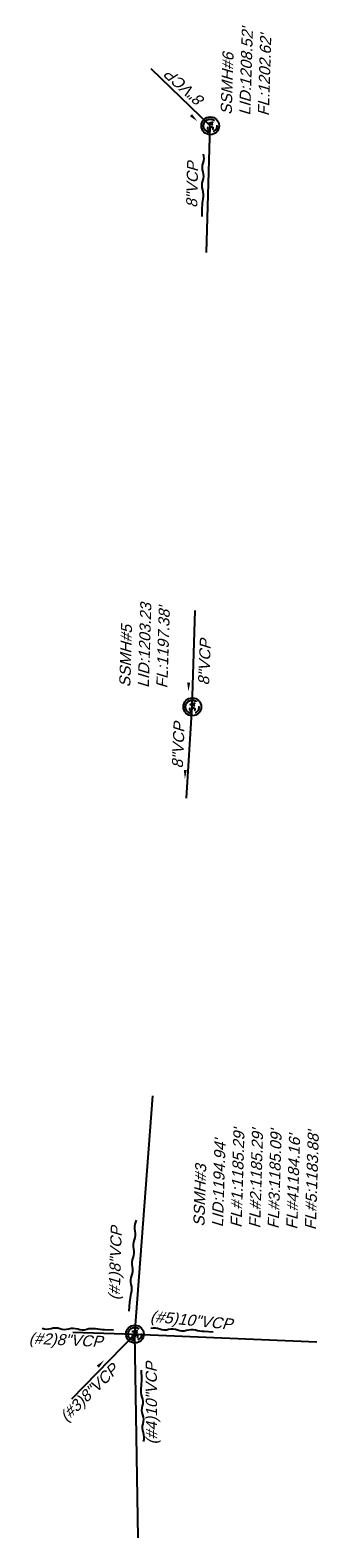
# Model space of a CAD drawing. Header units: feet. Extents: x 2383222 to 2387584, y 226448 to 228557.
# Tile 5 of 14: x 2384063 to 2384128, y 227588 to 227926. Entities that reach past the tile are written whole.
import ezdxf

# ---------------------------------------------------------------- set-up
doc = ezdxf.new("R2010")
doc.units = ezdxf.units.FT
doc.header["$MEASUREMENT"] = 0
for name, pattern in [('DGN Style 6', [6.093386, 0.003204, -1.281469, 2.242571, -1.281469, 0.003204, -1.281469]), ('drainage01', [1.6, 0.85, -0.75]), ('sanex', [0])]:
    doc.linetypes.add(name, pattern=pattern)
doc.layers.add('SC_Scratch7', color=140, linetype='Continuous', plot=False)
for name, color, linetype in [('UT_X_Sanitary_Cells', 3, 'Continuous'), ('UT_X_Sanitary_Line', 3, 'sanex'), ('UT_X_Sanitary_Text', 7, 'Continuous')]:
    doc.layers.add(name, color=color, linetype=linetype)
doc.styles.add('Slanted Normal (0.125) Font 31', font='arial.ttf', dxfattribs={"oblique": 15, "height": 0.125})

# ---------------------------------------------------------------- blocks, each defined once
blk = doc.blocks.new('SSMH')
at = {"layer": 'Defpoints', "color": 223, "linetype": 'Continuous', "extrusion": (1, 0, 0)}
blk.add_lwpolyline([(0.75, 0), (0.75, 0)], dxfattribs=at)
at = {"layer": 'Defpoints', "color": 151, "linetype": 'Continuous', "extrusion": (1, 0, 0)}
blk.add_lwpolyline([(0, 0), (0, 0)], dxfattribs=at)
at = {"layer": 'Defpoints', "color": 21, "linetype": 'Continuous', "extrusion": (1, 0, 0)}
for points in [[(0, 0), (0, 0)], [(-0.75, 0), (-0.75, 0)]]:
    blk.add_lwpolyline(points, dxfattribs=at)
at = {"layer": 'Defpoints', "color": 40, "linetype": 'Continuous', "extrusion": (1, 0, 0)}
blk.add_lwpolyline([(0, 0), (0, 0)], dxfattribs=at)
at = {"layer": 'Defpoints', "color": 61, "linetype": 'DGN Style 6'}
blk.add_circle((0, 0), 0.749, dxfattribs=at)
at = {"layer": 'Defpoints', "color": 20, "linetype": 'drainage01'}
blk.add_circle((0, 0), 0.749, dxfattribs=at)
at = {"layer": 'UT_X_Sanitary_Cells', "color": 3, "linetype": 'Continuous'}
for points in [[(-0.44, 0.22), (-0.45, 0.18)], [(-0.45, 0.15), (-0.44, 0.12)], [(-0.15, 0.28), (-0.19, 0.29)], [(-0.13, 0.27), (-0.15, 0.28)], [(-0.12, 0.26), (-0.13, 0.27)], [(0.08, -0.3), (0.27, 0.3)], [(-0.2, -0.29), (-0.24, -0.3)], [(-0.15, -0.27), (-0.17, -0.28)], [(-0.14, -0.26), (-0.15, -0.27)], [(-0.12, -0.22), (-0.13, -0.24)], [(-0.12, -0.08), (-0.11, -0.1)], [(-0.11, -0.2), (-0.12, -0.22)], [(-0.11, -0.1), (-0.1, -0.13)], [(-0.1, -0.15), (-0.11, -0.18)]]:
    blk.add_lwpolyline(points, dxfattribs=at)
at = {"layer": 'UT_X_Sanitary_Cells', "color": 3, "linetype": 'Continuous', "extrusion": (1, 0, 0)}
for points, elevation in [([(0.18, 0), (0.15, 0)], -0.45), ([(-0.13, 0), (-0.15, 0)], -0.1)]:
    blk.add_lwpolyline(points, dxfattribs=dict(at, elevation=elevation))
at = {"layer": 'UT_X_Sanitary_Cells', "color": 3, "linetype": 'Continuous', "extrusion": (0.752215, -0.658917, 0), "elevation": -0.48}
blk.add_lwpolyline([(-0.08, 0), (-0.13, 0)], dxfattribs=at)
at = {"layer": 'UT_X_Sanitary_Cells', "color": 3, "linetype": 'Continuous', "extrusion": (-0.658091, -0.752938, 0), "elevation": 0.2}
blk.add_lwpolyline([(-0.41, 0), (-0.36, 0)], dxfattribs=at)
at = {"layer": 'UT_X_Sanitary_Cells', "color": 3, "linetype": 'Continuous', "extrusion": (-0.479112, 0.877754, 0), "elevation": 0.42}
blk.add_lwpolyline([(0.18, 0), (0.23, 0)], dxfattribs=at)
at = {"layer": 'UT_X_Sanitary_Cells', "color": 3, "linetype": 'Continuous', "extrusion": (-0.4788, -0.877924, 0), "elevation": 0.12}
blk.add_lwpolyline([(-0.39, 0), (-0.1, 0)], dxfattribs=at)
at = {"layer": 'UT_X_Sanitary_Cells', "color": 3, "linetype": 'Continuous', "extrusion": (0.225284, -0.974293, 0), "elevation": -0.36}
blk.add_lwpolyline([(-0.22, 0), (-0.28, 0)], dxfattribs=at)
at = {"layer": 'UT_X_Sanitary_Cells', "color": 3, "linetype": 'Continuous', "extrusion": (0, 1, 0)}
for points, elevation in [([(0.28, 0), (0.29, 0)], 0.3), ([(0.24, 0), (0.28, 0)], 0.3), ([(0.24, 0), (0.31, 0)], -0.3), ([(-0.4, 0), (-0.13, 0)], -0.16)]:
    blk.add_lwpolyline(points, dxfattribs=dict(at, elevation=elevation))
at = {"layer": 'UT_X_Sanitary_Cells', "color": 3, "linetype": 'Continuous', "extrusion": (-0.178763, -0.983892, 0), "elevation": -0.25}
blk.add_lwpolyline([(-0.24, 0), (-0.29, 0)], dxfattribs=at)
at = {"layer": 'UT_X_Sanitary_Cells', "color": 3, "linetype": 'Continuous', "extrusion": (0.95593, 0.293594, 0), "elevation": 0.34}
blk.add_lwpolyline([(0.21, 0), (-0.42, 0)], dxfattribs=at)
at = {"layer": 'UT_X_Sanitary_Cells', "color": 3, "linetype": 'Continuous', "extrusion": (0.6, 0.8, 0), "elevation": -0.45}
blk.add_lwpolyline([(0.18, 0), (0.22, 0)], dxfattribs=at)
at = {"layer": 'UT_X_Sanitary_Cells', "color": 3, "linetype": 'Continuous', "extrusion": (-0.474288, -0.88037, 0), "elevation": 0.42}
blk.add_lwpolyline([(-0.17, 0), (-0.24, 0)], dxfattribs=at)
at = {"layer": 'UT_X_Sanitary_Cells', "color": 3, "linetype": 'Continuous', "extrusion": (-0.217109, -0.976147, 0), "elevation": 0.36}
blk.add_lwpolyline([(-0.24, 0), (-0.28, 0)], dxfattribs=at)
at = {"layer": 'UT_X_Sanitary_Cells', "color": 3, "linetype": 'Continuous', "extrusion": (-0.314752, 0.949174, 0), "elevation": -0.22}
blk.add_lwpolyline([(0.27, 0), (0.28, 0)], dxfattribs=at)
at = {"layer": 'UT_X_Sanitary_Cells', "color": 3, "linetype": 'Continuous', "extrusion": (0.447214, -0.894427, 0), "elevation": 0.18}
blk.add_lwpolyline([(-0.27, 0), (-0.3, 0)], dxfattribs=at)
at = {"layer": 'UT_X_Sanitary_Cells', "color": 3, "linetype": 'Continuous', "extrusion": (0.625286, 0.780396, 0), "elevation": -0.14}
blk.add_lwpolyline([(0.08, 0), (0.04, 0)], dxfattribs=at)
at = {"layer": 'UT_X_Sanitary_Cells', "color": 3, "linetype": 'Continuous', "extrusion": (0.831387, -0.555694, 0), "elevation": 0.03}
blk.add_lwpolyline([(-0.27, 0), (-0.29, 0)], dxfattribs=at)
at = {"layer": 'UT_X_Sanitary_Cells', "color": 3, "linetype": 'Continuous', "extrusion": (0.969699, -0.244304, 0), "elevation": -0.06}
blk.add_lwpolyline([(-0.2, 0), (-0.22, 0)], dxfattribs=at)
at = {"layer": 'UT_X_Sanitary_Cells', "linetype": 'Continuous'}
blk.add_circle((0, 0), 0.999, dxfattribs=at)

msp = doc.modelspace()

# ---------------------------------------------------------------- linework, layer by layer
at = {"layer": 'SC_Scratch7'}
for points, format in [([(2384100.81, 227906, 0, 0.667, 0), (2384099.36, 227907.37, 0, 0, -0.041595), (2384098.02, 227908.87, 0, 0, 0.125362), (2384096.46, 227910.13, 0, 0, -0.167832), (2384095, 227911.5, 0, 0, 0.167832), (2384093.55, 227912.88, 0, 0, -0.167832), (2384092.1, 227914.25, 0, 0, -0.167832)], "xyseb"), ([(2384101.85, 227884.66), (2384101.89, 227886.66, -0.041595), (2384102.1, 227888.65, 0.125362), (2384101.98, 227890.66, -0.167832), (2384102.02, 227892.66, 0.167832), (2384102.07, 227894.66, -0.167832), (2384102.11, 227896.66, 0.167832), (2384102.16, 227898.65, 0.167832)], "xyb"), ([(2384098.78, 227778.14, 0, 0.667, 0), (2384098.84, 227780.14, 0, 0, -0.041595), (2384099.07, 227782.13, 0, 0, 0.125362), (2384098.96, 227784.14, 0, 0, -0.167832), (2384099.02, 227786.14, 0, 0, 0.167832), (2384099.09, 227788.13, 0, 0, -0.167832), (2384099.15, 227790.13, 0, 0, -0.167832)], "xyseb"), ([(2384097.99, 227758.5, 0, 0.667, 0), (2384098.08, 227760.5, 0, 0, -0.041595), (2384098.33, 227762.49, 0, 0, 0.125362), (2384098.26, 227764.5, 0, 0, -0.167832), (2384098.35, 227766.5, 0, 0, 0.167832), (2384098.44, 227768.49, 0, 0, -0.167832), (2384098.53, 227770.49, 0, 0, -0.167832)], "xyseb"), ([(2384085.53, 227639.15), (2384085.67, 227641.15, -0.041595), (2384085.98, 227643.13, 0.125362), (2384085.96, 227645.14, -0.167832), (2384086.11, 227647.13, 0.167832), (2384086.25, 227649.13, -0.167832), (2384086.4, 227651.12, 0.167832), (2384086.54, 227653.12, -0.167832), (2384086.69, 227655.11, 0.167832), (2384086.83, 227657.11, -0.167832), (2384086.98, 227659.1, 0.036221), (2384087.12, 227659.52, 0.036221)], "xyb"), ([(2384081.97, 227634.9), (2384079.97, 227634.94, -0.041595), (2384077.98, 227635.15, 0.125362), (2384075.97, 227635.02, -0.167832), (2384073.97, 227635.07, 0.167832), (2384071.97, 227635.11, -0.167832), (2384069.98, 227635.15, 0.167832), (2384067.98, 227635.2, -0.167832), (2384065.98, 227635.24, -0.167832)], "xyb"), ([(2384104.34, 227634.45), (2384102.34, 227634.56, -0.041595), (2384100.35, 227634.84, 0.125362), (2384098.35, 227634.78, -0.167832), (2384096.35, 227634.89, 0.167832), (2384094.35, 227635, -0.167832), (2384092.36, 227635.11, 0.167832), (2384090.36, 227635.22, 0.167832)], "xyb"), ([(2384079.87, 227628.14, 0, 0.667, 0), (2384078.48, 227626.7, 0, 0, -0.041595), (2384076.97, 227625.38, 0, 0, 0.125362), (2384075.7, 227623.83, 0, 0, -0.167832), (2384074.31, 227622.39, 0, 0, 0.167832), (2384072.92, 227620.95, 0, 0, -0.070005), (2384072.45, 227620.24, 0, 0, -0.070005)], "xyseb"), ([(2384088.17, 227625.88), (2384088.23, 227623.88, -0.041595), (2384088.13, 227621.88, 0.125362), (2384088.36, 227619.88, -0.167832), (2384088.42, 227617.89, 0.167832), (2384088.48, 227615.89, -0.167832), (2384088.54, 227613.89, 0.167832), (2384088.6, 227611.89, -0.167832), (2384088.66, 227609.89, -0.167832)], "xyb")]:
    msp.add_lwpolyline(points, format=format, dxfattribs=at)
at = {"layer": 'UT_X_Sanitary_Line'}
for p, q in [((2384102.81, 227876.62), (2384103.68, 227905.01)), ((2384099.65, 227774.68), (2384100.32, 227796.26)), ((2384098.38, 227754.17), (2384099.65, 227774.68)), ((2384086.78, 227634), (2384072.53, 227619.41)), ((2384072.88, 227634.41), (2384086.78, 227634))]:
    msp.add_line(p, q, dxfattribs=at)
for points in [[(2384103.68, 227905.01), (2384090.41, 227917.81)], [(2384087.55, 227588.3), (2384086.78, 227634), (2384090.83, 227687.42)], [(2384086.78, 227634), (2384127.58, 227632.27)]]:
    msp.add_lwpolyline(points, dxfattribs=at)

# ---------------------------------------------------------------- block references
at = {"layer": 'UT_X_Sanitary_Cells', "xscale": 2, "yscale": 2, "zscale": 2, "rotation": 88.23333334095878}
for p in [(2384103.68, 227905.01), (2384099.65, 227774.68), (2384086.78, 227634)]:
    msp.add_blockref('SSMH', p, dxfattribs=at)

# ---------------------------------------------------------------- texts
at = {"layer": 'UT_X_Sanitary_Text', "style": 'Slanted Normal (0.125) Font 31', "oblique": 15}
for s, rotation, p in [('8"VCP', 138.0025, (2384102.72, 227910.86)), ('8"VCP', 88.7537, (2384100.75, 227886.58)), ('8"VCP', 87.5953, (2384103.41, 227779.46)), ('8"VCP', 87.5953, (2384097.53, 227760.83)), ('(#5)10"VCP', 354.2715, (2384090.11, 227636.81))]:
    msp.add_text(s, height=2.5, rotation=rotation, dxfattribs=at).set_placement(p)
at = {"layer": 'UT_X_Sanitary_Text', "char_height": 2.5, "width": 34.8615, "attachment_point": 1, "style": 'Slanted Normal (0.125) Font 31'}
for s, insert, rotation in [("SSMH#6\\PLID:1208.52'\\PFL:1202.62'", (2384105.99, 227907.5), 88.2333), ("SSMH#5\\PLID:1203.23\\PFL:1197.38'", (2384083.24, 227779.12), 88.2333), ("SSMH#3\\PLID:1194.94'\\PFL#1:1185.29'\\PFL#2:1185.29'\\PFL#3:1185.09'\\PFL#41184.16'\\PFL#5:1183.88'", (2384099.87, 227658.15), 88.2333), ('(#1)8"VCP', (2384080.86, 227641.64), 88.2333), ('(#2)8"VCP', (2384063.08, 227634.35), 357.3439), ('(#3)8"VCP', (2384069.71, 227615.92), 44.5387), ('(#4)10"VCP', (2384089.29, 227609.22), 90.3236)]:
    msp.add_mtext(s, dxfattribs=dict(at, insert=insert, rotation=rotation))

doc.saveas('drawing.dxf')
